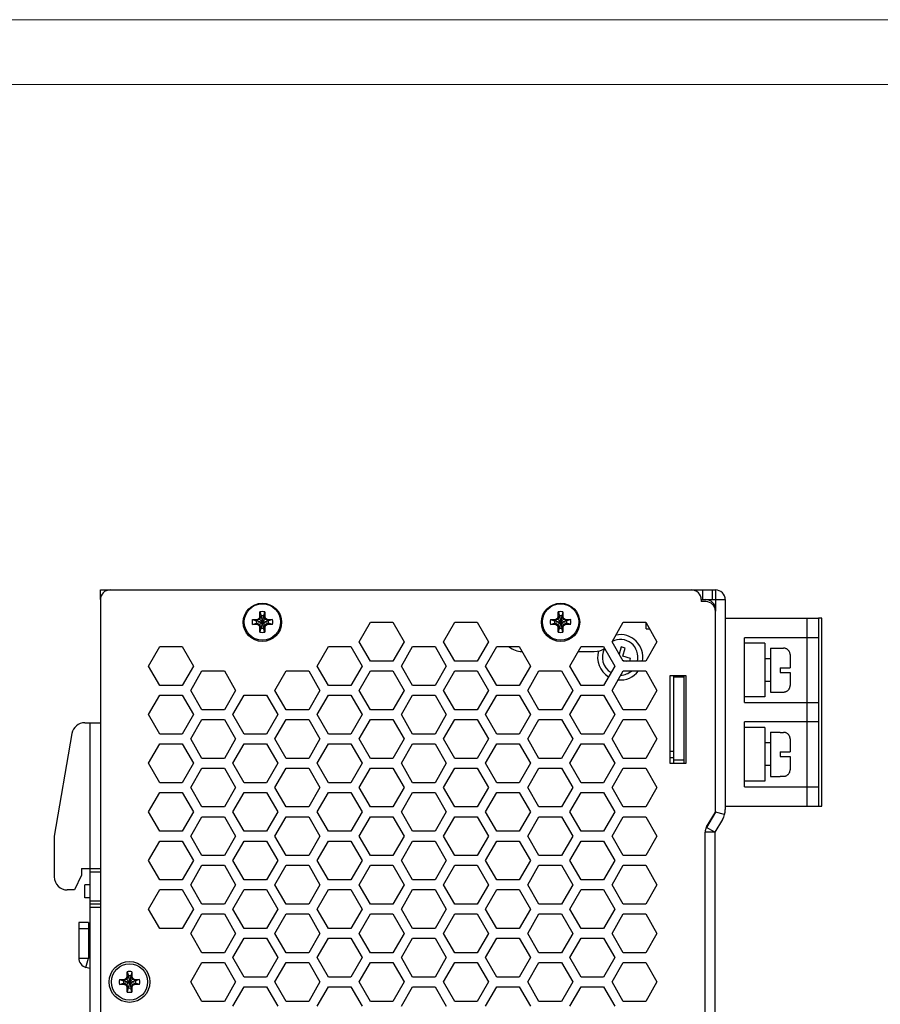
# Model space of a CAD drawing. Header units: millimetres. Extents: x 0 to 420, y 0 to 297.
# Tile 5 of 6: x 154 to 287, y 145 to 297. Entities that reach past the tile are written whole.
import ezdxf

# ---------------------------------------------------------------- set-up
doc = ezdxf.new("R2010")
doc.units = ezdxf.units.MM
doc.layers.get('0').update_dxf_attribs({"linetype": 'CONTINUOUS', "lineweight": 13})
doc.layers.add('Line', color=3, linetype='CONTINUOUS', lineweight=25)

msp = doc.modelspace()

# ---------------------------------------------------------------- linework, layer by layer
at = {"ltscale": 5}
for points in [[(0, 0), (420, 0), (420, 297), (0, 297)], [(10, 10), (410, 10), (410, 287), (10, 287)]]:
    msp.add_lwpolyline(points, close=True, dxfattribs=at)
at = {"layer": 'Line', "color": 7}
for p, q in [((166.91, 209), (261.81, 209)), ((166.91, 207.5), (166.91, 209)), ((259.81, 209), (259.81, 207.5)), ((261.31, 209), (261.31, 207.5)), ((261.81, 209), (261.81, 205.7)), ((166.91, 207.5), (166.91, 88)), ((259.61, 207.5), (263.31, 207.5)), ((259.61, 207.5), (259.61, 207.2)), ((260.31, 207.2), (259.61, 207.2)), ((263.31, 207.5), (263.31, 175.12)), ((191.54, 204.87), (191.54, 205.61)), ((191.54, 205.61), (191.73, 204.98)), ((192.28, 205.61), (192.1, 204.98)), ((192.28, 205.61), (192.28, 204.87)), ((237.54, 205.61), (237.73, 204.98)), ((237.54, 204.87), (237.54, 205.61)), ((238.28, 205.61), (238.1, 204.98)), ((238.28, 205.61), (238.28, 204.87)), ((261.81, 174.79), (261.81, 205.7)), ((189.12, 204), (188.96, 204)), ((190.36, 204.42), (191.1, 204.42)), ((190.36, 204.42), (190.98, 204.23)), ((190.36, 203.68), (190.98, 203.86)), ((191.1, 203.68), (190.36, 203.68)), ((191.02, 204.23), (190.98, 204.23)), ((190.98, 203.86), (192.85, 204.23)), ((190.98, 204.23), (192.85, 203.86)), ((190.98, 203.86), (191.02, 203.86)), ((191.47, 204.49), (191.02, 204.23)), ((191.1, 204.42), (191.02, 204.23)), ((191.02, 203.86), (192.81, 204.23)), ((191.02, 204.23), (192.81, 203.86)), ((191.02, 203.86), (191.47, 203.61)), ((191.1, 203.68), (191.02, 203.86)), ((191.1, 204.42), (191.45, 204.62)), ((191.45, 203.48), (191.1, 203.68)), ((191.45, 204.62), (191.54, 204.87)), ((191.45, 204.62), (191.47, 204.49)), ((191.73, 204.94), (191.47, 204.49)), ((191.47, 203.61), (192.36, 204.49)), ((191.47, 204.49), (192.36, 203.61)), ((191.54, 204.87), (191.73, 204.94)), ((192.1, 204.98), (191.73, 203.12)), ((191.73, 204.98), (191.73, 204.94)), ((191.73, 204.98), (192.1, 203.12)), ((192.1, 204.94), (191.73, 203.16)), ((191.73, 204.94), (192.1, 203.16)), ((192.1, 204.94), (192.1, 204.98)), ((192.28, 204.87), (192.1, 204.94)), ((192.36, 204.49), (192.1, 204.94)), ((192.28, 204.87), (192.38, 204.62)), ((192.38, 204.62), (192.36, 204.49)), ((192.81, 204.23), (192.36, 204.49)), ((192.36, 203.61), (192.81, 203.86)), ((192.38, 204.62), (192.73, 204.42)), ((192.73, 203.68), (192.38, 203.48)), ((192.73, 204.42), (193.47, 204.42)), ((192.73, 204.42), (192.81, 204.23)), ((192.73, 203.68), (192.81, 203.86)), ((193.47, 203.68), (192.73, 203.68)), ((192.85, 204.23), (192.81, 204.23)), ((192.81, 203.86), (192.85, 203.86)), ((193.47, 204.42), (192.85, 204.23)), ((193.47, 203.68), (192.85, 203.86)), ((194.71, 204), (194.86, 204)), ((206.85, 201), (208.58, 204)), ((208.58, 204), (212.05, 204)), ((212.05, 204), (213.78, 201)), ((219.85, 201), (221.58, 204)), ((221.58, 204), (225.05, 204)), ((225.05, 204), (226.78, 201)), ((235.12, 204), (234.96, 204)), ((236.36, 204.42), (237.1, 204.42)), ((236.36, 204.42), (236.98, 204.23)), ((236.36, 203.68), (236.98, 203.86)), ((237.1, 203.68), (236.36, 203.68)), ((237.02, 204.23), (236.98, 204.23)), ((236.98, 204.23), (238.85, 203.86)), ((236.98, 203.86), (238.85, 204.23)), ((236.98, 203.86), (237.02, 203.86)), ((237.47, 204.49), (237.02, 204.23)), ((237.1, 204.42), (237.02, 204.23)), ((237.02, 204.23), (238.81, 203.86)), ((237.02, 203.86), (238.81, 204.23)), ((237.02, 203.86), (237.47, 203.61)), ((237.1, 203.68), (237.02, 203.86)), ((237.1, 204.42), (237.45, 204.62)), ((237.45, 203.48), (237.1, 203.68)), ((237.45, 204.62), (237.54, 204.87)), ((237.45, 204.62), (237.47, 204.49)), ((237.73, 204.94), (237.47, 204.49)), ((237.47, 204.49), (238.36, 203.61)), ((237.47, 203.61), (238.36, 204.49)), ((237.54, 204.87), (237.73, 204.94)), ((238.1, 204.98), (237.73, 203.12)), ((237.73, 204.98), (237.73, 204.94)), ((237.73, 204.98), (238.1, 203.12)), ((238.1, 204.94), (237.73, 203.16)), ((237.73, 204.94), (238.1, 203.16)), ((238.1, 204.94), (238.1, 204.98)), ((238.28, 204.87), (238.1, 204.94)), ((238.36, 204.49), (238.1, 204.94)), ((238.28, 204.87), (238.38, 204.62)), ((238.38, 204.62), (238.36, 204.49)), ((238.81, 204.23), (238.36, 204.49)), ((238.36, 203.61), (238.81, 203.86)), ((238.38, 204.62), (238.73, 204.42)), ((238.73, 203.68), (238.38, 203.48)), ((238.73, 204.42), (239.47, 204.42)), ((238.73, 204.42), (238.81, 204.23)), ((238.73, 203.68), (238.81, 203.86)), ((239.47, 203.68), (238.73, 203.68)), ((238.85, 204.23), (238.81, 204.23)), ((238.81, 203.86), (238.85, 203.86)), ((239.47, 204.42), (238.85, 204.23)), ((239.47, 203.68), (238.85, 203.86)), ((240.71, 204), (240.86, 204)), ((245.85, 201), (247.58, 204)), ((247.58, 204), (251.05, 204)), ((251.05, 204), (252.78, 201)), ((251.11, 203), (251.11, 203.88)), ((263.31, 204.63), (277.71, 204.63)), ((275.89, 204.63), (275.89, 175.63)), ((278.22, 204.63), (277.71, 204.63)), ((277.71, 204.63), (277.71, 175.63)), ((278.22, 175.63), (278.22, 204.63)), ((191.45, 203.48), (191.47, 203.61)), ((191.54, 203.23), (191.45, 203.48)), ((191.47, 203.61), (191.73, 203.16)), ((191.54, 203.23), (191.73, 203.16)), ((191.54, 202.49), (191.54, 203.23)), ((191.54, 202.49), (191.73, 203.12)), ((191.73, 203.16), (191.73, 203.12)), ((192.1, 203.16), (192.36, 203.61)), ((192.28, 203.23), (192.1, 203.16)), ((192.1, 203.12), (192.1, 203.16)), ((192.28, 202.49), (192.1, 203.12)), ((192.38, 203.48), (192.28, 203.23)), ((192.28, 203.23), (192.28, 202.49)), ((192.38, 203.48), (192.36, 203.61)), ((237.45, 203.48), (237.47, 203.61)), ((237.54, 203.23), (237.45, 203.48)), ((237.47, 203.61), (237.73, 203.16)), ((237.54, 203.23), (237.73, 203.16)), ((237.54, 202.49), (237.54, 203.23)), ((237.54, 202.49), (237.73, 203.12)), ((237.73, 203.16), (237.73, 203.12)), ((238.1, 203.16), (238.36, 203.61)), ((238.28, 203.23), (238.1, 203.16)), ((238.1, 203.12), (238.1, 203.16)), ((238.28, 202.49), (238.1, 203.12)), ((238.38, 203.48), (238.28, 203.23)), ((238.28, 203.23), (238.28, 202.49)), ((238.38, 203.48), (238.36, 203.61)), ((251.11, 203), (251.62, 203)), ((208.58, 198), (206.85, 201)), ((213.78, 201), (212.05, 198)), ((221.58, 198), (219.85, 201)), ((226.78, 201), (225.05, 198)), ((247.58, 198), (245.85, 201)), ((252.78, 201), (251.05, 198)), ((266.31, 191.63), (266.31, 201.63)), ((277.71, 201.63), (266.31, 201.63)), ((266.31, 192.48), (266.31, 200.78)), ((269.44, 200.78), (266.31, 200.78)), ((269.44, 200.78), (269.44, 192.48)), ((174.35, 197.25), (176.09, 200.25)), ((176.09, 200.25), (179.54, 200.25)), ((179.54, 200.25), (181.28, 197.25)), ((200.35, 197.25), (202.09, 200.25)), ((202.09, 200.25), (205.54, 200.25)), ((205.54, 200.25), (207.28, 197.25)), ((213.35, 197.25), (215.09, 200.25)), ((215.09, 200.25), (218.54, 200.25)), ((218.54, 200.25), (220.28, 197.25)), ((226.35, 197.25), (228.09, 200.25)), ((228.09, 200.25), (231.54, 200.25)), ((231.54, 200.25), (233.28, 197.25)), ((239.35, 197.25), (241.09, 200.25)), ((240.65, 199.5), (243.11, 199.5)), ((241.09, 200.25), (244.54, 200.25)), ((244.54, 200.25), (246.28, 197.25)), ((247.28, 200.2), (246.95, 199.1)), ((247.85, 200.03), (247.28, 200.2)), ((247.49, 198.8), (247.85, 200.03)), ((270.31, 200.03), (270.31, 193.23)), ((270.31, 200.03), (271.81, 200.03)), ((271.81, 200.03), (271.81, 200.02)), ((271.81, 200.02), (272.31, 200.02)), ((212.05, 198), (208.58, 198)), ((225.05, 198), (221.58, 198)), ((247.48, 198.18), (248.07, 198)), ((248.71, 198.43), (247.49, 198.8)), ((251.05, 198), (247.58, 198)), ((248.58, 198), (248.71, 198.43)), ((270.31, 198.38), (269.44, 198.38)), ((273.31, 199.01), (273.31, 196.99)), ((176.09, 194.25), (174.35, 197.25)), ((181.28, 197.25), (179.54, 194.25)), ((180.85, 193.5), (182.58, 196.5)), ((182.58, 196.5), (186.05, 196.5)), ((186.05, 196.5), (187.78, 193.5)), ((193.85, 193.5), (195.58, 196.5)), ((195.58, 196.5), (199.05, 196.5)), ((199.05, 196.5), (200.78, 193.5)), ((202.09, 194.25), (200.35, 197.25)), ((207.28, 197.25), (205.54, 194.25)), ((206.85, 193.5), (208.58, 196.5)), ((208.58, 196.5), (212.05, 196.5)), ((212.05, 196.5), (213.78, 193.5)), ((215.09, 194.25), (213.35, 197.25)), ((220.28, 197.25), (218.54, 194.25)), ((219.85, 193.5), (221.58, 196.5)), ((221.58, 196.5), (225.05, 196.5)), ((225.05, 196.5), (226.78, 193.5)), ((228.09, 194.25), (226.35, 197.25)), ((233.28, 197.25), (231.54, 194.25)), ((232.85, 193.5), (234.58, 196.5)), ((234.58, 196.5), (238.05, 196.5)), ((238.05, 196.5), (239.78, 193.5)), ((241.09, 194.25), (239.35, 197.25)), ((246.28, 197.25), (244.54, 194.25)), ((245.85, 193.5), (247.58, 196.5)), ((247.58, 196.5), (251.05, 196.5)), ((251.05, 196.5), (252.78, 193.5)), ((271.81, 196.99), (273.31, 196.99)), ((271.81, 196.99), (271.81, 196.27)), ((271.81, 196.27), (273.31, 196.27)), ((273.31, 196.27), (273.31, 194.25)), ((254.81, 195.8), (257.21, 195.8)), ((254.81, 182.2), (254.81, 195.8)), ((255.33, 195.8), (255.31, 182.2)), ((256.93, 195.54), (255.33, 195.54)), ((256.93, 195.8), (256.91, 182.2)), ((257.21, 195.8), (257.21, 182.2)), ((270.31, 194.88), (269.44, 194.88)), ((179.54, 194.25), (176.09, 194.25)), ((182.58, 190.5), (180.85, 193.5)), ((187.78, 193.5), (186.05, 190.5)), ((195.58, 190.5), (193.85, 193.5)), ((200.78, 193.5), (199.05, 190.5)), ((205.54, 194.25), (202.09, 194.25)), ((208.58, 190.5), (206.85, 193.5)), ((213.78, 193.5), (212.05, 190.5)), ((218.54, 194.25), (215.09, 194.25)), ((221.58, 190.5), (219.85, 193.5)), ((226.78, 193.5), (225.05, 190.5)), ((231.54, 194.25), (228.09, 194.25)), ((234.58, 190.5), (232.85, 193.5)), ((239.78, 193.5), (238.05, 190.5)), ((244.54, 194.25), (241.09, 194.25)), ((247.58, 190.5), (245.85, 193.5)), ((252.78, 193.5), (251.05, 190.5)), ((270.31, 193.23), (271.81, 193.23)), ((271.81, 193.24), (272.31, 193.24)), ((271.81, 193.24), (271.81, 193.23)), ((174.35, 189.75), (176.09, 192.75)), ((176.09, 192.75), (179.54, 192.75)), ((179.54, 192.75), (181.28, 189.75)), ((187.35, 189.75), (189.09, 192.75)), ((189.09, 192.75), (192.54, 192.75)), ((192.54, 192.75), (194.28, 189.75)), ((200.35, 189.75), (202.09, 192.75)), ((202.09, 192.75), (205.54, 192.75)), ((205.54, 192.75), (207.28, 189.75)), ((213.35, 189.75), (215.09, 192.75)), ((215.09, 192.75), (218.54, 192.75)), ((218.54, 192.75), (220.28, 189.75)), ((226.35, 189.75), (228.09, 192.75)), ((228.09, 192.75), (231.54, 192.75)), ((231.54, 192.75), (233.28, 189.75)), ((239.35, 189.75), (241.09, 192.75)), ((241.09, 192.75), (244.54, 192.75)), ((244.54, 192.75), (246.28, 189.75)), ((269.44, 192.48), (266.31, 192.48)), ((266.31, 191.63), (277.71, 191.63)), ((277.71, 191.63), (277.71, 188.63)), ((186.05, 190.5), (182.58, 190.5)), ((199.05, 190.5), (195.58, 190.5)), ((212.05, 190.5), (208.58, 190.5)), ((225.05, 190.5), (221.58, 190.5)), ((238.05, 190.5), (234.58, 190.5)), ((251.05, 190.5), (247.58, 190.5)), ((164.5, 188.5), (166.91, 188.5)), ((165.31, 188.5), (165.31, 166)), ((176.09, 186.75), (174.35, 189.75)), ((181.28, 189.75), (179.54, 186.75)), ((180.85, 186), (182.58, 189)), ((182.58, 189), (186.05, 189)), ((186.05, 189), (187.78, 186)), ((189.09, 186.75), (187.35, 189.75)), ((194.28, 189.75), (192.54, 186.75)), ((193.85, 186), (195.58, 189)), ((195.58, 189), (199.05, 189)), ((199.05, 189), (200.78, 186)), ((202.09, 186.75), (200.35, 189.75)), ((207.28, 189.75), (205.54, 186.75)), ((206.85, 186), (208.58, 189)), ((208.58, 189), (212.05, 189)), ((212.05, 189), (213.78, 186)), ((215.09, 186.75), (213.35, 189.75)), ((220.28, 189.75), (218.54, 186.75)), ((219.85, 186), (221.58, 189)), ((221.58, 189), (225.05, 189)), ((225.05, 189), (226.78, 186)), ((228.09, 186.75), (226.35, 189.75)), ((233.28, 189.75), (231.54, 186.75)), ((232.85, 186), (234.58, 189)), ((234.58, 189), (238.05, 189)), ((238.05, 189), (239.78, 186)), ((241.09, 186.75), (239.35, 189.75)), ((246.28, 189.75), (244.54, 186.75)), ((245.85, 186), (247.58, 189)), ((247.58, 189), (251.05, 189)), ((251.05, 189), (252.78, 186)), ((277.71, 188.63), (266.31, 188.63)), ((266.31, 178.63), (266.31, 188.63)), ((269.44, 187.78), (266.31, 187.78)), ((266.31, 179.48), (266.31, 187.78)), ((269.44, 187.78), (269.44, 179.48)), ((270.31, 187.03), (271.81, 187.03)), ((270.31, 187.03), (270.31, 180.23)), ((271.81, 187.03), (271.81, 187.02)), ((271.81, 187.02), (272.31, 187.02)), ((162.53, 186.84), (159.81, 171)), ((179.54, 186.75), (176.09, 186.75)), ((182.58, 183), (180.85, 186)), ((187.78, 186), (186.05, 183)), ((192.54, 186.75), (189.09, 186.75)), ((195.58, 183), (193.85, 186)), ((200.78, 186), (199.05, 183)), ((205.54, 186.75), (202.09, 186.75)), ((208.58, 183), (206.85, 186)), ((213.78, 186), (212.05, 183)), ((218.54, 186.75), (215.09, 186.75)), ((221.58, 183), (219.85, 186)), ((226.78, 186), (225.05, 183)), ((231.54, 186.75), (228.09, 186.75)), ((234.58, 183), (232.85, 186)), ((239.78, 186), (238.05, 183)), ((244.54, 186.75), (241.09, 186.75)), ((247.58, 183), (245.85, 186)), ((252.78, 186), (251.05, 183)), ((270.31, 185.38), (269.44, 185.38)), ((273.31, 186.01), (273.31, 183.99)), ((174.35, 182.25), (176.09, 185.25)), ((176.09, 185.25), (179.54, 185.25)), ((179.54, 185.25), (181.28, 182.25)), ((187.35, 182.25), (189.09, 185.25)), ((189.09, 185.25), (192.54, 185.25)), ((192.54, 185.25), (194.28, 182.25)), ((200.35, 182.25), (202.09, 185.25)), ((202.09, 185.25), (205.54, 185.25)), ((205.54, 185.25), (207.28, 182.25)), ((213.35, 182.25), (215.09, 185.25)), ((215.09, 185.25), (218.54, 185.25)), ((218.54, 185.25), (220.28, 182.25)), ((226.35, 182.25), (228.09, 185.25)), ((228.09, 185.25), (231.54, 185.25)), ((231.54, 185.25), (233.28, 182.25)), ((239.35, 182.25), (241.09, 185.25)), ((241.09, 185.25), (244.54, 185.25)), ((244.54, 185.25), (246.28, 182.25)), ((255.31, 184.09), (254.81, 184.09)), ((271.81, 183.99), (273.31, 183.99)), ((271.81, 183.99), (271.81, 183.27)), ((186.05, 183), (182.58, 183)), ((199.05, 183), (195.58, 183)), ((212.05, 183), (208.58, 183)), ((225.05, 183), (221.58, 183)), ((238.05, 183), (234.58, 183)), ((251.05, 183), (247.58, 183)), ((255.31, 183.09), (254.81, 183.09)), ((256.91, 182.74), (255.31, 182.74)), ((271.81, 183.27), (273.31, 183.27)), ((273.31, 183.27), (273.31, 181.25)), ((176.09, 179.25), (174.35, 182.25)), ((181.28, 182.25), (179.54, 179.25)), ((180.85, 178.5), (182.58, 181.5)), ((182.58, 181.5), (186.05, 181.5)), ((186.05, 181.5), (187.78, 178.5)), ((189.09, 179.25), (187.35, 182.25)), ((194.28, 182.25), (192.54, 179.25)), ((193.85, 178.5), (195.58, 181.5)), ((195.58, 181.5), (199.05, 181.5)), ((199.05, 181.5), (200.78, 178.5)), ((202.09, 179.25), (200.35, 182.25)), ((207.28, 182.25), (205.54, 179.25)), ((206.85, 178.5), (208.58, 181.5)), ((208.58, 181.5), (212.05, 181.5)), ((212.05, 181.5), (213.78, 178.5)), ((215.09, 179.25), (213.35, 182.25)), ((220.28, 182.25), (218.54, 179.25)), ((219.85, 178.5), (221.58, 181.5)), ((221.58, 181.5), (225.05, 181.5)), ((225.05, 181.5), (226.78, 178.5)), ((228.09, 179.25), (226.35, 182.25)), ((233.28, 182.25), (231.54, 179.25)), ((232.85, 178.5), (234.58, 181.5)), ((234.58, 181.5), (238.05, 181.5)), ((238.05, 181.5), (239.78, 178.5)), ((241.09, 179.25), (239.35, 182.25)), ((246.28, 182.25), (244.54, 179.25)), ((245.85, 178.5), (247.58, 181.5)), ((247.58, 181.5), (251.05, 181.5)), ((251.05, 181.5), (252.78, 178.5)), ((257.21, 182.2), (254.81, 182.2)), ((270.31, 181.88), (269.44, 181.88)), ((269.44, 179.48), (266.31, 179.48)), ((270.31, 180.23), (271.81, 180.23)), ((271.81, 180.24), (272.31, 180.24)), ((271.81, 180.24), (271.81, 180.23)), ((179.54, 179.25), (176.09, 179.25)), ((182.58, 175.5), (180.85, 178.5)), ((187.78, 178.5), (186.05, 175.5)), ((192.54, 179.25), (189.09, 179.25)), ((195.58, 175.5), (193.85, 178.5)), ((200.78, 178.5), (199.05, 175.5)), ((205.54, 179.25), (202.09, 179.25)), ((208.58, 175.5), (206.85, 178.5)), ((213.78, 178.5), (212.05, 175.5)), ((218.54, 179.25), (215.09, 179.25)), ((221.58, 175.5), (219.85, 178.5)), ((226.78, 178.5), (225.05, 175.5)), ((231.54, 179.25), (228.09, 179.25)), ((234.58, 175.5), (232.85, 178.5)), ((239.78, 178.5), (238.05, 175.5)), ((244.54, 179.25), (241.09, 179.25)), ((247.58, 175.5), (245.85, 178.5)), ((252.78, 178.5), (251.05, 175.5)), ((266.31, 178.63), (277.71, 178.63)), ((174.35, 174.75), (176.09, 177.75)), ((176.09, 177.75), (179.54, 177.75)), ((179.54, 177.75), (181.28, 174.75)), ((187.35, 174.75), (189.09, 177.75)), ((189.09, 177.75), (192.54, 177.75)), ((192.54, 177.75), (194.28, 174.75)), ((200.35, 174.75), (202.09, 177.75)), ((202.09, 177.75), (205.54, 177.75)), ((205.54, 177.75), (207.28, 174.75)), ((213.35, 174.75), (215.09, 177.75)), ((215.09, 177.75), (218.54, 177.75)), ((218.54, 177.75), (220.28, 174.75)), ((226.35, 174.75), (228.09, 177.75)), ((228.09, 177.75), (231.54, 177.75)), ((231.54, 177.75), (233.28, 174.75)), ((239.35, 174.75), (241.09, 177.75)), ((241.09, 177.75), (244.54, 177.75)), ((244.54, 177.75), (246.28, 174.75)), ((176.09, 171.75), (174.35, 174.75)), ((181.28, 174.75), (179.54, 171.75)), ((186.05, 175.5), (182.58, 175.5)), ((189.09, 171.75), (187.35, 174.75)), ((194.28, 174.75), (192.54, 171.75)), ((199.05, 175.5), (195.58, 175.5)), ((202.09, 171.75), (200.35, 174.75)), ((207.28, 174.75), (205.54, 171.75)), ((212.05, 175.5), (208.58, 175.5)), ((215.09, 171.75), (213.35, 174.75)), ((220.28, 174.75), (218.54, 171.75)), ((225.05, 175.5), (221.58, 175.5)), ((228.09, 171.75), (226.35, 174.75)), ((233.28, 174.75), (231.54, 171.75)), ((238.05, 175.5), (234.58, 175.5)), ((241.09, 171.75), (239.35, 174.75)), ((246.28, 174.75), (244.54, 171.75)), ((251.05, 175.5), (247.58, 175.5)), ((261.81, 174.79), (261.81, 174.71)), ((263.31, 175.63), (277.71, 175.63)), ((277.71, 175.63), (278.22, 175.63)), ((180.85, 171), (182.58, 174)), ((182.58, 174), (186.05, 174)), ((186.05, 174), (187.78, 171)), ((193.85, 171), (195.58, 174)), ((195.58, 174), (199.05, 174)), ((199.05, 174), (200.78, 171)), ((206.85, 171), (208.58, 174)), ((208.58, 174), (212.05, 174)), ((212.05, 174), (213.78, 171)), ((219.85, 171), (221.58, 174)), ((221.58, 174), (225.05, 174)), ((225.05, 174), (226.78, 171)), ((232.85, 171), (234.58, 174)), ((234.58, 174), (238.05, 174)), ((238.05, 174), (239.78, 171)), ((245.85, 171), (247.58, 174)), ((247.58, 174), (251.05, 174)), ((251.05, 174), (252.78, 171)), ((261.81, 174.71), (260.42, 172.36)), ((260.44, 172.42), (261.79, 174.69)), ((262.89, 173.59), (261.71, 171.6)), ((263.21, 174.33), (261.81, 174.71)), ((179.54, 171.75), (176.09, 171.75)), ((192.54, 171.75), (189.09, 171.75)), ((205.54, 171.75), (202.09, 171.75)), ((218.54, 171.75), (215.09, 171.75)), ((231.54, 171.75), (228.09, 171.75)), ((244.54, 171.75), (241.09, 171.75)), ((261.71, 171.6), (260.42, 172.36)), ((159.81, 171), (159.81, 164.7)), ((174.35, 167.25), (176.09, 170.25)), ((176.09, 170.25), (179.54, 170.25)), ((179.54, 170.25), (181.28, 167.25)), ((182.58, 168), (180.85, 171)), ((187.78, 171), (186.05, 168)), ((187.35, 167.25), (189.09, 170.25)), ((189.09, 170.25), (192.54, 170.25)), ((192.54, 170.25), (194.28, 167.25)), ((195.58, 168), (193.85, 171)), ((200.78, 171), (199.05, 168)), ((200.35, 167.25), (202.09, 170.25)), ((202.09, 170.25), (205.54, 170.25)), ((205.54, 170.25), (207.28, 167.25)), ((208.58, 168), (206.85, 171)), ((213.78, 171), (212.05, 168)), ((213.35, 167.25), (215.09, 170.25)), ((215.09, 170.25), (218.54, 170.25)), ((218.54, 170.25), (220.28, 167.25)), ((221.58, 168), (219.85, 171)), ((226.78, 171), (225.05, 168)), ((226.35, 167.25), (228.09, 170.25)), ((228.09, 170.25), (231.54, 170.25)), ((231.54, 170.25), (233.28, 167.25)), ((234.58, 168), (232.85, 171)), ((239.78, 171), (238.05, 168)), ((239.35, 167.25), (241.09, 170.25)), ((241.09, 170.25), (244.54, 170.25)), ((244.54, 170.25), (246.28, 167.25)), ((247.58, 168), (245.85, 171)), ((252.78, 171), (251.05, 168)), ((261.71, 171.6), (260.21, 171.6)), ((260.21, 125.5), (260.21, 171.6)), ((261.71, 171.6), (261.71, 125.5)), ((176.09, 164.25), (174.35, 167.25)), ((181.28, 167.25), (179.54, 164.25)), ((186.05, 168), (182.58, 168)), ((189.09, 164.25), (187.35, 167.25)), ((194.28, 167.25), (192.54, 164.25)), ((199.05, 168), (195.58, 168)), ((202.09, 164.25), (200.35, 167.25)), ((207.28, 167.25), (205.54, 164.25)), ((212.05, 168), (208.58, 168)), ((215.09, 164.25), (213.35, 167.25)), ((220.28, 167.25), (218.54, 164.25)), ((225.05, 168), (221.58, 168)), ((228.09, 164.25), (226.35, 167.25)), ((233.28, 167.25), (231.54, 164.25)), ((238.05, 168), (234.58, 168)), ((241.09, 164.25), (239.35, 167.25)), ((246.28, 167.25), (244.54, 164.25)), ((251.05, 168), (247.58, 168)), ((164.01, 166), (164.01, 165)), ((164.01, 166), (166.91, 166)), ((165.31, 166), (165.31, 130.7)), ((180.85, 163.5), (182.58, 166.5)), ((182.58, 166.5), (186.05, 166.5)), ((186.05, 166.5), (187.78, 163.5)), ((193.85, 163.5), (195.58, 166.5)), ((195.58, 166.5), (199.05, 166.5)), ((199.05, 166.5), (200.78, 163.5)), ((206.85, 163.5), (208.58, 166.5)), ((208.58, 166.5), (212.05, 166.5)), ((212.05, 166.5), (213.78, 163.5)), ((219.85, 163.5), (221.58, 166.5)), ((221.58, 166.5), (225.05, 166.5)), ((225.05, 166.5), (226.78, 163.5)), ((232.85, 163.5), (234.58, 166.5)), ((234.58, 166.5), (238.05, 166.5)), ((238.05, 166.5), (239.78, 163.5)), ((245.85, 163.5), (247.58, 166.5)), ((247.58, 166.5), (251.05, 166.5)), ((251.05, 166.5), (252.78, 163.5)), ((164.01, 165), (162.94, 162.7)), ((165.31, 165.5), (166.91, 165.5)), ((179.54, 164.25), (176.09, 164.25)), ((192.54, 164.25), (189.09, 164.25)), ((205.54, 164.25), (202.09, 164.25)), ((218.54, 164.25), (215.09, 164.25)), ((231.54, 164.25), (228.09, 164.25)), ((244.54, 164.25), (241.09, 164.25)), ((162.94, 162.7), (161.81, 162.7)), ((164.51, 161.5), (164.51, 163.5)), ((165.31, 163.5), (164.51, 163.5)), ((174.35, 159.75), (176.09, 162.75)), ((176.09, 162.75), (179.54, 162.75)), ((179.54, 162.75), (181.28, 159.75)), ((182.58, 160.5), (180.85, 163.5)), ((187.78, 163.5), (186.05, 160.5)), ((187.35, 159.75), (189.09, 162.75)), ((189.09, 162.75), (192.54, 162.75)), ((192.54, 162.75), (194.28, 159.75)), ((195.58, 160.5), (193.85, 163.5)), ((200.78, 163.5), (199.05, 160.5)), ((200.35, 159.75), (202.09, 162.75)), ((202.09, 162.75), (205.54, 162.75)), ((205.54, 162.75), (207.28, 159.75)), ((208.58, 160.5), (206.85, 163.5)), ((213.78, 163.5), (212.05, 160.5)), ((213.35, 159.75), (215.09, 162.75)), ((215.09, 162.75), (218.54, 162.75)), ((218.54, 162.75), (220.28, 159.75)), ((221.58, 160.5), (219.85, 163.5)), ((226.78, 163.5), (225.05, 160.5)), ((226.35, 159.75), (228.09, 162.75)), ((228.09, 162.75), (231.54, 162.75)), ((231.54, 162.75), (233.28, 159.75)), ((234.58, 160.5), (232.85, 163.5)), ((239.78, 163.5), (238.05, 160.5)), ((239.35, 159.75), (241.09, 162.75)), ((241.09, 162.75), (244.54, 162.75)), ((244.54, 162.75), (246.28, 159.75)), ((247.58, 160.5), (245.85, 163.5)), ((252.78, 163.5), (251.05, 160.5)), ((165.31, 161.5), (164.51, 161.5)), ((165.31, 161), (166.91, 161)), ((166.91, 160.5), (165.31, 160.5)), ((166.91, 160), (165.31, 160)), ((176.09, 156.75), (174.35, 159.75)), ((181.28, 159.75), (179.54, 156.75)), ((186.05, 160.5), (182.58, 160.5)), ((189.09, 156.75), (187.35, 159.75)), ((194.28, 159.75), (192.54, 156.75)), ((199.05, 160.5), (195.58, 160.5)), ((202.09, 156.75), (200.35, 159.75)), ((207.28, 159.75), (205.54, 156.75)), ((212.05, 160.5), (208.58, 160.5)), ((215.09, 156.75), (213.35, 159.75)), ((220.28, 159.75), (218.54, 156.75)), ((225.05, 160.5), (221.58, 160.5)), ((228.09, 156.75), (226.35, 159.75)), ((233.28, 159.75), (231.54, 156.75)), ((238.05, 160.5), (234.58, 160.5)), ((241.09, 156.75), (239.35, 159.75)), ((246.28, 159.75), (244.54, 156.75)), ((251.05, 160.5), (247.58, 160.5)), ((180.85, 156), (182.58, 159)), ((182.58, 159), (186.05, 159)), ((186.05, 159), (187.78, 156)), ((193.85, 156), (195.58, 159)), ((195.58, 159), (199.05, 159)), ((199.05, 159), (200.78, 156)), ((206.85, 156), (208.58, 159)), ((208.58, 159), (212.05, 159)), ((212.05, 159), (213.78, 156)), ((219.85, 156), (221.58, 159)), ((221.58, 159), (225.05, 159)), ((225.05, 159), (226.78, 156)), ((232.85, 156), (234.58, 159)), ((234.58, 159), (238.05, 159)), ((238.05, 159), (239.78, 156)), ((245.85, 156), (247.58, 159)), ((247.58, 159), (251.05, 159)), ((251.05, 159), (252.78, 156)), ((163.58, 157.7), (163.58, 152.19)), ((165.08, 157.7), (163.58, 157.7)), ((165.08, 156.7), (163.58, 156.7)), ((165.08, 157.7), (165.08, 152.19)), ((179.54, 156.75), (176.09, 156.75)), ((192.54, 156.75), (189.09, 156.75)), ((205.54, 156.75), (202.09, 156.75)), ((218.54, 156.75), (215.09, 156.75)), ((231.54, 156.75), (228.09, 156.75)), ((244.54, 156.75), (241.09, 156.75)), ((182.58, 153), (180.85, 156)), ((187.78, 156), (186.05, 153)), ((187.35, 152.25), (189.09, 155.25)), ((189.09, 155.25), (192.54, 155.25)), ((192.54, 155.25), (194.28, 152.25)), ((195.58, 153), (193.85, 156)), ((200.78, 156), (199.05, 153)), ((200.35, 152.25), (202.09, 155.25)), ((202.09, 155.25), (205.54, 155.25)), ((205.54, 155.25), (207.28, 152.25)), ((208.58, 153), (206.85, 156)), ((213.78, 156), (212.05, 153)), ((213.35, 152.25), (215.09, 155.25)), ((215.09, 155.25), (218.54, 155.25)), ((218.54, 155.25), (220.28, 152.25)), ((221.58, 153), (219.85, 156)), ((226.78, 156), (225.05, 153)), ((226.35, 152.25), (228.09, 155.25)), ((228.09, 155.25), (231.54, 155.25)), ((231.54, 155.25), (233.28, 152.25)), ((234.58, 153), (232.85, 156)), ((239.78, 156), (238.05, 153)), ((239.35, 152.25), (241.09, 155.25)), ((241.09, 155.25), (244.54, 155.25)), ((244.54, 155.25), (246.28, 152.25)), ((247.58, 153), (245.85, 156)), ((252.78, 156), (251.05, 153)), ((163.58, 152.19), (165.08, 152.19)), ((164.69, 150.74), (165.08, 152.19)), ((165.31, 152.13), (165.08, 152.19)), ((186.05, 153), (182.58, 153)), ((189.09, 149.25), (187.35, 152.25)), ((194.28, 152.25), (192.54, 149.25)), ((199.05, 153), (195.58, 153)), ((202.09, 149.25), (200.35, 152.25)), ((207.28, 152.25), (205.54, 149.25)), ((212.05, 153), (208.58, 153)), ((215.09, 149.25), (213.35, 152.25)), ((220.28, 152.25), (218.54, 149.25)), ((225.05, 153), (221.58, 153)), ((228.09, 149.25), (226.35, 152.25)), ((233.28, 152.25), (231.54, 149.25)), ((238.05, 153), (234.58, 153)), ((241.09, 149.25), (239.35, 152.25)), ((246.28, 152.25), (244.54, 149.25)), ((251.05, 153), (247.58, 153)), ((165.31, 150.58), (164.69, 150.74)), ((180.85, 148.5), (182.58, 151.5)), ((182.58, 151.5), (186.05, 151.5)), ((186.05, 151.5), (187.78, 148.5)), ((193.85, 148.5), (195.58, 151.5)), ((195.58, 151.5), (199.05, 151.5)), ((199.05, 151.5), (200.78, 148.5)), ((206.85, 148.5), (208.58, 151.5)), ((208.58, 151.5), (212.05, 151.5)), ((212.05, 151.5), (213.78, 148.5)), ((219.85, 148.5), (221.58, 151.5)), ((221.58, 151.5), (225.05, 151.5)), ((225.05, 151.5), (226.78, 148.5)), ((232.85, 148.5), (234.58, 151.5)), ((234.58, 151.5), (238.05, 151.5)), ((238.05, 151.5), (239.78, 148.5)), ((245.85, 148.5), (247.58, 151.5)), ((247.58, 151.5), (251.05, 151.5)), ((251.05, 151.5), (252.78, 148.5)), ((170.97, 148.94), (170.52, 148.69)), ((170.6, 148.87), (170.95, 149.07)), ((170.95, 149.07), (171.04, 149.32)), ((170.95, 149.07), (170.97, 148.94)), ((171.23, 149.39), (170.97, 148.94)), ((170.97, 148.06), (171.86, 148.94)), ((170.97, 148.94), (171.86, 148.06)), ((171.04, 149.32), (171.04, 150.06)), ((171.04, 150.06), (171.23, 149.43)), ((171.04, 149.32), (171.23, 149.39)), ((171.23, 149.43), (171.23, 149.39)), ((171.6, 149.43), (171.23, 147.57)), ((171.23, 149.43), (171.6, 147.57)), ((171.6, 149.39), (171.23, 147.61)), ((171.23, 149.39), (171.6, 147.61)), ((171.78, 150.06), (171.6, 149.43)), ((171.6, 149.39), (171.6, 149.43)), ((171.78, 149.32), (171.6, 149.39)), ((171.86, 148.94), (171.6, 149.39)), ((171.78, 150.06), (171.78, 149.32)), ((171.78, 149.32), (171.88, 149.07)), ((171.88, 149.07), (171.86, 148.94)), ((172.31, 148.69), (171.86, 148.94)), ((171.88, 149.07), (172.23, 148.87)), ((192.54, 149.25), (189.09, 149.25)), ((205.54, 149.25), (202.09, 149.25)), ((218.54, 149.25), (215.09, 149.25)), ((231.54, 149.25), (228.09, 149.25)), ((244.54, 149.25), (241.09, 149.25)), ((169.86, 148.87), (170.6, 148.87)), ((169.86, 148.87), (170.48, 148.69)), ((169.86, 148.13), (170.48, 148.32)), ((170.6, 148.13), (169.86, 148.13)), ((170.48, 148.32), (172.35, 148.69)), ((170.52, 148.69), (170.48, 148.69)), ((170.48, 148.69), (172.35, 148.32)), ((170.48, 148.32), (170.52, 148.32)), ((170.6, 148.87), (170.52, 148.69)), ((170.52, 148.32), (172.31, 148.69)), ((170.52, 148.69), (172.31, 148.32)), ((170.52, 148.32), (170.97, 148.06)), ((170.6, 148.13), (170.52, 148.32)), ((170.95, 147.93), (170.6, 148.13)), ((170.95, 147.93), (170.97, 148.06)), ((171.04, 147.68), (170.95, 147.93)), ((170.97, 148.06), (171.23, 147.61)), ((171.04, 146.94), (171.04, 147.68)), ((171.04, 147.68), (171.23, 147.61)), ((171.04, 146.94), (171.23, 147.57)), ((171.23, 147.61), (171.23, 147.57)), ((171.6, 147.61), (171.86, 148.06)), ((171.78, 147.68), (171.6, 147.61)), ((171.6, 147.57), (171.6, 147.61)), ((171.78, 146.94), (171.6, 147.57)), ((171.88, 147.93), (171.78, 147.68)), ((171.78, 147.68), (171.78, 146.94)), ((171.86, 148.06), (172.31, 148.32)), ((171.88, 147.93), (171.86, 148.06)), ((172.23, 148.13), (171.88, 147.93)), ((172.23, 148.87), (172.97, 148.87)), ((172.23, 148.87), (172.31, 148.69)), ((172.23, 148.13), (172.31, 148.32)), ((172.97, 148.13), (172.23, 148.13)), ((172.35, 148.69), (172.31, 148.69)), ((172.31, 148.32), (172.35, 148.32)), ((172.97, 148.87), (172.35, 148.69)), ((172.97, 148.13), (172.35, 148.32)), ((182.58, 145.5), (180.85, 148.5)), ((187.78, 148.5), (186.05, 145.5)), ((187.35, 144.75), (189.09, 147.75)), ((189.09, 147.75), (192.54, 147.75)), ((192.54, 147.75), (194.28, 144.75)), ((195.58, 145.5), (193.85, 148.5)), ((200.78, 148.5), (199.05, 145.5)), ((200.35, 144.75), (202.09, 147.75)), ((202.09, 147.75), (205.54, 147.75)), ((205.54, 147.75), (207.28, 144.75)), ((208.58, 145.5), (206.85, 148.5)), ((213.78, 148.5), (212.05, 145.5)), ((213.35, 144.75), (215.09, 147.75)), ((215.09, 147.75), (218.54, 147.75)), ((218.54, 147.75), (220.28, 144.75)), ((221.58, 145.5), (219.85, 148.5)), ((226.78, 148.5), (225.05, 145.5)), ((226.35, 144.75), (228.09, 147.75)), ((228.09, 147.75), (231.54, 147.75)), ((231.54, 147.75), (233.28, 144.75)), ((234.58, 145.5), (232.85, 148.5)), ((239.78, 148.5), (238.05, 145.5)), ((239.35, 144.75), (241.09, 147.75)), ((241.09, 147.75), (244.54, 147.75)), ((244.54, 147.75), (246.28, 144.75)), ((247.58, 145.5), (245.85, 148.5)), ((252.78, 148.5), (251.05, 145.5)), ((186.05, 145.5), (182.58, 145.5)), ((199.05, 145.5), (195.58, 145.5)), ((212.05, 145.5), (208.58, 145.5)), ((225.05, 145.5), (221.58, 145.5)), ((238.05, 145.5), (234.58, 145.5)), ((251.05, 145.5), (247.58, 145.5))]:
    msp.add_line(p, q, dxfattribs=at)
for centre, radius in [((191.91, 204), 2.95), ((191.91, 204.05), 2.8), ((237.91, 204), 2.95), ((237.91, 204.05), 2.8), ((171.41, 148.5), 3.15), ((171.41, 148.5), 2.8)]:
    msp.add_circle(centre, radius, dxfattribs=at)
for centre, radius, start, end in [((168.41, 207.5), 1.5, 90, 180), ((258.11, 207.5), 1.5, 0, 90), ((261.81, 207.5), 1.5, 0, 90), ((260.31, 206), 1.5, 0, 90), ((260.31, 205.7), 1.5, 0, 90), ((191.91, 204.05), 1.6, 76.6293, 103.3707), ((237.91, 204.05), 1.6, 76.6293, 103.3707), ((191.91, 204.05), 1.6, 166.6293, 193.3707), ((191.91, 204.05), 0.95, 168.7706, 191.2294), ((191.91, 204.05), 0.95, 78.7706, 101.2294), ((191.91, 204.05), 0.95, 348.7706, 11.2294), ((191.91, 204.05), 1.6, 346.6293, 13.3707), ((237.91, 204.05), 1.6, 166.6293, 193.3707), ((237.91, 204.05), 0.95, 168.7706, 191.2294), ((237.91, 204.05), 0.95, 78.7706, 101.2294), ((237.91, 204.05), 0.95, 348.7706, 11.2294), ((237.91, 204.05), 1.6, 346.6293, 13.3707), ((191.91, 204.05), 1.6, 256.6293, 283.3707), ((191.91, 204.05), 0.95, 258.7706, 281.2294), ((237.91, 204.05), 1.6, 256.6293, 283.3707), ((237.91, 204.05), 0.95, 258.7706, 281.2294), ((247.11, 198.6), 3.5, 350.1075, 101.0716), ((247.11, 198.6), 2.75, 347.365, 116.7472), ((231.96, 202.5), 3, 229.033, 270), ((243.11, 202.5), 3, 270, 302.158), ((247.11, 198.6), 3.5, 163.5931, 239.1948), ((247.11, 198.6), 2.75, 150.7268, 239.0021), ((247.11, 198.6), 3.5, 264.6251, 323.0983), ((247.11, 198.6), 2.75, 272.0245, 310.1793), ((164.5, 186.5), 2, 90, 170.2724), ((261.61, 174.79), 0.2, 329.3493, 0), ((260.31, 175.12), 3, 329.3493, 0), ((261.81, 171.6), 1.6, 149.3493, 180), ((261.71, 171.6), 1.5, 149.3493, 180), ((161.81, 164.7), 2, 180, 270), ((165.08, 152.19), 1.5, 180, 255), ((171.41, 148.5), 1.6, 76.6293, 103.3707), ((171.41, 148.5), 0.95, 78.7706, 101.2294), ((171.41, 148.5), 1.6, 166.6293, 193.3707), ((171.41, 148.5), 0.95, 168.7706, 191.2294), ((171.41, 148.5), 0.95, 258.7706, 281.2294), ((171.41, 148.5), 0.95, 348.7706, 11.2294), ((171.41, 148.5), 1.6, 346.6293, 13.3707), ((171.41, 148.5), 1.6, 256.6293, 283.3707)]:
    msp.add_arc(centre, radius, start, end, dxfattribs=at)
for points, knots in [([(273.31, 199.01), (273.31, 199.06), (273.31, 199.16), (273.28, 199.3), (273.23, 199.43), (273.16, 199.56), (273.07, 199.67), (272.97, 199.77), (272.86, 199.86), (272.73, 199.93), (272.6, 199.98), (272.46, 200.01), (272.36, 200.02), (272.31, 200.02)], [0, 0, 0, 0, 0.143542, 0.287009, 0.430491, 0.573618, 0.716911, 0.859815, 1.002932, 1.145688, 1.288616, 1.431365, 1.574048, 1.574048, 1.574048, 1.574048]), ([(272.31, 193.24), (272.36, 193.24), (272.46, 193.25), (272.6, 193.28), (272.73, 193.33), (272.86, 193.4), (272.97, 193.49), (273.07, 193.59), (273.16, 193.7), (273.23, 193.83), (273.28, 193.97), (273.31, 194.11), (273.31, 194.2), (273.31, 194.25)], [0, 0, 0, 0, 0.142778, 0.285668, 0.428722, 0.571534, 0.714634, 0.857526, 1.000816, 1.143886, 1.287254, 1.430596, 1.574048, 1.574048, 1.574048, 1.574048]), ([(273.31, 186.01), (273.31, 186.06), (273.31, 186.16), (273.28, 186.3), (273.23, 186.43), (273.16, 186.56), (273.07, 186.67), (272.97, 186.77), (272.86, 186.86), (272.73, 186.93), (272.6, 186.98), (272.46, 187.01), (272.36, 187.02), (272.31, 187.02)], [0, 0, 0, 0, 0.143542, 0.287009, 0.430491, 0.573618, 0.716911, 0.859815, 1.002932, 1.145688, 1.288616, 1.431365, 1.574048, 1.574048, 1.574048, 1.574048]), ([(272.31, 180.24), (272.36, 180.24), (272.46, 180.25), (272.6, 180.28), (272.73, 180.33), (272.86, 180.4), (272.97, 180.49), (273.07, 180.59), (273.16, 180.7), (273.23, 180.83), (273.28, 180.97), (273.31, 181.11), (273.31, 181.2), (273.31, 181.25)], [0, 0, 0, 0, 0.142778, 0.285668, 0.428722, 0.571534, 0.714634, 0.857526, 1.000816, 1.143886, 1.287254, 1.430596, 1.574048, 1.574048, 1.574048, 1.574048])]:
    msp.add_open_spline(points, degree=3, knots=knots, dxfattribs=at)

doc.saveas('drawing.dxf')
